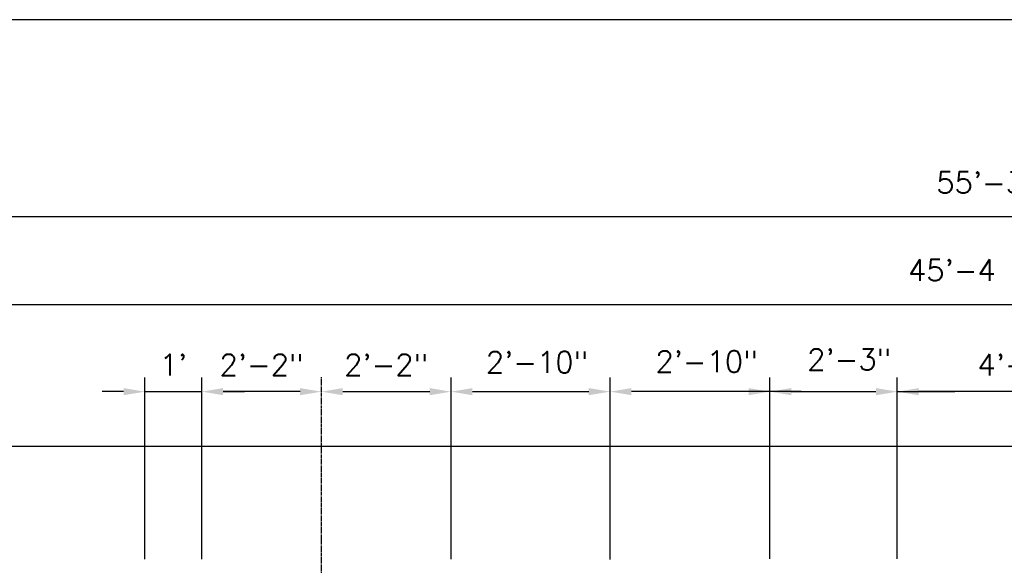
# Model space of a CAD drawing. Extents: x 2963 to 4079, y -422 to 622.
# Tile 4 of 119: x 3305 to 3513, y 141 to 256. Entities that reach past the tile are written whole.
import ezdxf

# ---------------------------------------------------------------- set-up
doc = ezdxf.new("R2010")
doc.units = 0
doc.header["$MEASUREMENT"] = 0
doc.linetypes.add('CENTER1', pattern=[0.6625, 0.5, -0.075, 0.0125, -0.075])
doc.layers.get('0').update_dxf_attribs({"linetype": 'CONTINUOUS'})
for name, color, linetype in [('CENTERLINE', 3, 'CENTER1'), ('DIM', 3, 'CONTINUOUS'), ('FREEZE-OUTLINE-TITLES', 60, 'CONTINUOUS'), ('TANK-SLAB', 6, 'CONTINUOUS'), ('TEXT', 3, 'CONTINUOUS')]:
    doc.layers.add(name, color=color, linetype=linetype)
doc.styles.add('SIMPLEX', font='simplex')
doc.dimstyles.new('DIM48', dxfattribs={"dimscale": 48, "dimtxt": 0.09375, "dimasz": 0.09375, "dimexe": 0.0625, "dimexo": 0.0625, "dimgap": 0.0625, "dimtad": 1, "dimdec": 4, "dimzin": 3, "dimdsep": 46, "dimlunit": 4, "dimtxsty": 'SIMPLEX', "dimcen": 0, "dimclrd": 3, "dimclre": 3, "dimclrt": 3, "dimadec": 0, "dimazin": 0, "dimtfac": 1, "dimtdec": 4, "dimtofl": 0, "dimtmove": 2, "dimatfit": 3, "dimfxl": 1, "dimfrac": 2, "dimtolj": 1, "dimtzin": 3, "dimarcsym": 0})

# ---------------------------------------------------------------- blocks, each defined once
blk = doc.blocks.new('*D63')
at = {"layer": 'DIM', "color": 3, "lineweight": -2, "transparency": 16777216}
for p, q in [((3209.92, 165.68), (3179.92, 165.68)), ((3182.92, 134.18), (3182.92, 161.18)), ((3328.91, 129.68), (3179.92, 129.68))]:
    blk.add_line(p, q, dxfattribs=at)
at = {"layer": 'DIM', "color": 3, "transparency": 16777216}
for points in [[(3182.17, 161.18), (3183.67, 161.18), (3182.92, 165.68)], [(3182.17, 134.18), (3183.67, 134.18), (3182.92, 129.68)]]:
    blk.add_solid(points, dxfattribs=at)
at = {"layer": 'DIM', "color": 3, "transparency": 16777216, "insert": (3177.24, 147.68), "char_height": 4.5, "attachment_point": 5, "rotation": 90, "style": 'SIMPLEX'}
blk.add_mtext('\\A1;3\'-0"', dxfattribs=at)
blk = doc.blocks.new('*D66')
at = {"layer": 'DIM', "color": 3, "lineweight": -2, "transparency": 16777216}
for p, q in [((3212.92, 168.68), (3212.92, 217.18)), ((3876.42, 168.68), (3876.42, 217.18)), ((3217.42, 214.18), (3871.92, 214.18))]:
    blk.add_line(p, q, dxfattribs=at)
at = {"layer": 'DIM', "color": 3, "transparency": 16777216}
for points in [[(3217.42, 214.93), (3217.42, 213.43), (3212.92, 214.18)], [(3871.92, 214.93), (3871.92, 213.43), (3876.42, 214.18)]]:
    blk.add_solid(points, dxfattribs=at)
at = {"layer": 'DIM', "color": 3, "transparency": 16777216, "insert": (3544.67, 220.61), "char_height": 4.5, "attachment_point": 5, "style": 'SIMPLEX'}
blk.add_mtext('\\A1;55\'-3 1/2" (F.V. TANK SLAB)', dxfattribs=at)
blk = doc.blocks.new('*D68')
at = {"layer": 'DIM', "color": 3, "lineweight": -2, "transparency": 16777216}
blk.add_line((3274.77, 195.68), (3810.53, 195.68), dxfattribs=at)
at = {"layer": 'DIM', "color": 3, "transparency": 16777216}
for points in [[(3274.77, 196.43), (3274.77, 194.93), (3270.27, 195.68)], [(3810.53, 196.43), (3810.53, 194.93), (3815.03, 195.68)]]:
    blk.add_solid(points, dxfattribs=at)
at = {"layer": 'DIM', "color": 3, "transparency": 16777216, "insert": (3542.65, 202.11), "char_height": 4.5, "attachment_point": 5, "style": 'SIMPLEX'}
blk.add_mtext('\\A1;45\'-4 3/4" (F.V. TANK LENGTH)', dxfattribs=at)
blk = doc.blocks.new('*D81')
at = {"layer": 'DIM', "color": 3, "lineweight": -2, "transparency": 16777216}
for p, q in [((3327.41, 177.27), (3322.91, 177.27)), ((3348.41, 177.27), (3352.91, 177.27))]:
    blk.add_line(p, q, dxfattribs=at)
at = {"layer": 'DIM', "color": 3, "transparency": 16777216}
for points in [[(3327.41, 178.02), (3327.41, 176.52), (3331.91, 177.27)], [(3348.41, 178.02), (3348.41, 176.52), (3343.91, 177.27)]]:
    blk.add_solid(points, dxfattribs=at)
at = {"layer": 'DIM', "color": 3, "transparency": 16777216, "insert": (3337.91, 182.95), "char_height": 4.5, "attachment_point": 5, "style": 'SIMPLEX'}
blk.add_mtext("\\A1;1'", dxfattribs=at)
blk = doc.blocks.new('*D82')
at = {"layer": 'DIM', "color": 3, "lineweight": -2, "transparency": 16777216}
blk.add_line((3364.64, 177.27), (3348.41, 177.27), dxfattribs=at)
at = {"layer": 'DIM', "color": 3, "transparency": 16777216}
for points in [[(3348.41, 178.02), (3348.41, 176.52), (3343.91, 177.27)], [(3364.64, 178.02), (3364.64, 176.52), (3369.14, 177.27)]]:
    blk.add_solid(points, dxfattribs=at)
at = {"layer": 'DIM', "color": 3, "transparency": 16777216, "insert": (3356.52, 182.95), "char_height": 4.5, "attachment_point": 5, "style": 'SIMPLEX'}
blk.add_mtext('\\A1;2\'-2"', dxfattribs=at)
blk = doc.blocks.new('*D83')
at = {"layer": 'DIM', "color": 3, "lineweight": -2, "transparency": 16777216}
for p, q in [((3396.49, 141.94), (3396.49, 180.27)), ((3430.06, 141.87), (3430.06, 180.27)), ((3400.99, 177.27), (3425.56, 177.27))]:
    blk.add_line(p, q, dxfattribs=at)
at = {"layer": 'DIM', "color": 3, "transparency": 16777216}
for points in [[(3400.99, 178.02), (3400.99, 176.52), (3396.49, 177.27)], [(3425.56, 178.02), (3425.56, 176.52), (3430.06, 177.27)]]:
    blk.add_solid(points, dxfattribs=at)
at = {"layer": 'DIM', "color": 3, "transparency": 16777216, "insert": (3414.63, 183.47), "char_height": 4.5, "attachment_point": 5, "style": 'SIMPLEX'}
blk.add_mtext('\\A1;2\'-10"', dxfattribs=at)
blk = doc.blocks.new('*D84')
at = {"layer": 'DIM', "color": 3, "lineweight": -2, "transparency": 16777216}
for p, q in [((3430.06, 141.87), (3430.06, 180.27)), ((3463.75, 142.01), (3463.75, 180.27)), ((3459.25, 177.27), (3434.56, 177.27))]:
    blk.add_line(p, q, dxfattribs=at)
at = {"layer": 'DIM', "color": 3, "transparency": 16777216}
for points in [[(3434.56, 178.02), (3434.56, 176.52), (3430.06, 177.27)], [(3459.25, 178.02), (3459.25, 176.52), (3463.75, 177.27)]]:
    blk.add_solid(points, dxfattribs=at)
at = {"layer": 'DIM', "color": 3, "transparency": 16777216, "insert": (3450.41, 183.61), "char_height": 4.5, "attachment_point": 5, "style": 'SIMPLEX'}
blk.add_mtext('\\A1;2\'-10"', dxfattribs=at)
blk = doc.blocks.new('*D85')
at = {"layer": 'DIM', "color": 3, "lineweight": -2, "transparency": 16777216}
for p, q in [((3463.75, 142.01), (3463.75, 180.27)), ((3490.64, 142.01), (3490.64, 180.27)), ((3468.25, 177.27), (3486.14, 177.27))]:
    blk.add_line(p, q, dxfattribs=at)
at = {"layer": 'DIM', "color": 3, "transparency": 16777216}
for points in [[(3468.25, 178.02), (3468.25, 176.52), (3463.75, 177.27)], [(3486.14, 178.02), (3486.14, 176.52), (3490.64, 177.27)]]:
    blk.add_solid(points, dxfattribs=at)
at = {"layer": 'DIM', "color": 3, "transparency": 16777216, "insert": (3480.5, 184.08), "char_height": 4.5, "attachment_point": 5, "style": 'SIMPLEX'}
blk.add_mtext('\\A1;2\'-3"', dxfattribs=at)
blk = doc.blocks.new('*D86')
at = {"layer": 'DIM', "color": 3, "lineweight": -2, "transparency": 16777216}
for p, q in [((3490.64, 142.01), (3490.64, 180.27)), ((3542.22, 141.87), (3542.22, 180.27)), ((3537.72, 177.27), (3495.14, 177.27))]:
    blk.add_line(p, q, dxfattribs=at)
at = {"layer": 'DIM', "color": 3, "transparency": 16777216}
for points in [[(3495.14, 178.02), (3495.14, 176.52), (3490.64, 177.27)], [(3537.72, 178.02), (3537.72, 176.52), (3542.22, 177.27)]]:
    blk.add_solid(points, dxfattribs=at)
at = {"layer": 'DIM', "color": 3, "transparency": 16777216, "insert": (3516.43, 182.95), "char_height": 4.5, "attachment_point": 5, "style": 'SIMPLEX'}
blk.add_mtext('\\A1;4\'-4"', dxfattribs=at)
blk = doc.blocks.new('*D96')
at = {"color": 3, "lineweight": -2, "transparency": 16777216}
blk.add_line((3373.64, 177.27), (3391.99, 177.27), dxfattribs=at)
at = {"color": 3, "transparency": 16777216}
for points in [[(3373.64, 178.02), (3373.64, 176.52), (3369.14, 177.27)], [(3391.99, 178.02), (3391.99, 176.52), (3396.49, 177.27)]]:
    blk.add_solid(points, dxfattribs=at)
at = {"color": 3, "transparency": 16777216, "insert": (3382.81, 182.95), "char_height": 4.5, "attachment_point": 5, "style": 'SIMPLEX'}
blk.add_mtext('\\A1;2\'-2"', dxfattribs=at)

msp = doc.modelspace()

# ---------------------------------------------------------------- linework, layer by layer
at = {"layer": 'CENTERLINE'}
msp.add_line((3369.13533, 66.6856), (3369.13533, 180.33043), dxfattribs=at)
at = {"layer": 'DIM'}
for p, q in [((3331.91156, 141.94257), (3331.91156, 180.27213)), ((3343.91156, 141.94222), (3343.91156, 180.27213)), ((3331.91156, 177.27213), (3343.91156, 177.27213))]:
    msp.add_line(p, q, dxfattribs=at)
at = {"layer": 'FREEZE-OUTLINE-TITLES', "color": 60, "linetype": 'Continuous'}
msp.add_lwpolyline([(4079.29486, 255.68774), (2963.29486, 255.68774), (2963.29486, -422.31593), (4079.29486, -422.31593)], close=True, dxfattribs=at)
at = {"layer": 'TANK-SLAB'}
msp.add_lwpolyline([(3876.42325, -32.31593), (3876.42325, 165.68407), (3212.91667, 165.68407), (3212.91667, -32.31593)], close=True, dxfattribs=at)
at = {"layer": 'TEXT'}
for p, q in [((3470.35347, 177.27213), (3457.68699, 177.27213)), ((3490.63813, 177.27213), (3502.75926, 177.27213))]:
    msp.add_line(p, q, dxfattribs=at)

# ---------------------------------------------------------------- dimensions: what is measured, and where the dimension line sits
dim = msp.add_linear_dim(base=(3396.49159, 177.27213), p1=(3369.13533, 177.27213), p2=(3396.49159, 177.27213), text='2\'-2"', dimstyle='DIM48')
dim.commit()
dim.dimension.update_dxf_attribs({"geometry": '*D96', "text_midpoint": (3382.81346, 182.9507)})
at = {"layer": 'DIM'}
for base, p1, p2, text, picture, middle in [((3876.42325, 214.18407), (3212.91667, 165.68407), (3876.42325, 165.68407), '<> (F.V. TANK SLAB)', '*D66', (3544.66996, 220.61264)), ((3815.0289, 195.68407), (3270.27252, 195.68407), (3815.0289, 195.68407), '<> (F.V. TANK LENGTH)', '*D68', (3542.65071, 202.11264)), ((3343.91156, 177.27213), (3331.91156, 177.27213), (3343.91156, 177.27213), "1'", '*D81', (3337.91156, 182.9507)), ((3490.63813, 177.27213), (3542.21866, 138.87457), (3490.63813, 139.00903), '4\'-4"', '*D86', (3516.4284, 182.9507))]:
    dim = msp.add_linear_dim(base=base, p1=p1, p2=p2, text=text, dimstyle='DIM48', dxfattribs=at)
    dim.commit()
    dim.dimension.update_dxf_attribs({"geometry": picture, "text_midpoint": middle})
for base, p1, p2, text, picture, middle in [((3490.63813, 177.27213), (3463.74964, 139.00828), (3490.63813, 139.00903), '2\'-3"', '*D85', (3480.4958, 184.07951)), ((3430.05833, 177.27213), (3396.49159, 138.94224), (3430.05833, 138.8744), '2\'-10"', '*D83', (3414.62919, 183.47308)), ((3430.05833, 177.27213), (3463.74964, 139.00828), (3430.05833, 138.8744), '2\'-10"', '*D84', (3450.40524, 183.60734))]:
    dim = msp.add_linear_dim(base=base, p1=p1, p2=p2, text=text, dimstyle='DIM48', dxfattribs=at)
    dim.commit()
    dim.dimension.update_dxf_attribs({"geometry": picture, "text_midpoint": middle, "dimtype": 160})
for base, p1, p2, angle, text, picture, middle in [((3343.91156, 177.27213), (3369.13533, 177.27213), (3343.91156, 177.27213), 180, '2\'-2"', '*D82', (3356.52344, 182.9507)), ((3182.91667, 165.68407), (3331.91129, 129.68413), (3212.92285, 165.68407), 90, '3\'-0"', '*D63', (3177.2381, 147.6841))]:
    dim = msp.add_linear_dim(base=base, p1=p1, p2=p2, angle=angle, text=text, dimstyle='DIM48', dxfattribs=at)
    dim.commit()
    dim.dimension.update_dxf_attribs({"geometry": picture, "text_midpoint": middle})

doc.saveas('drawing.dxf')
